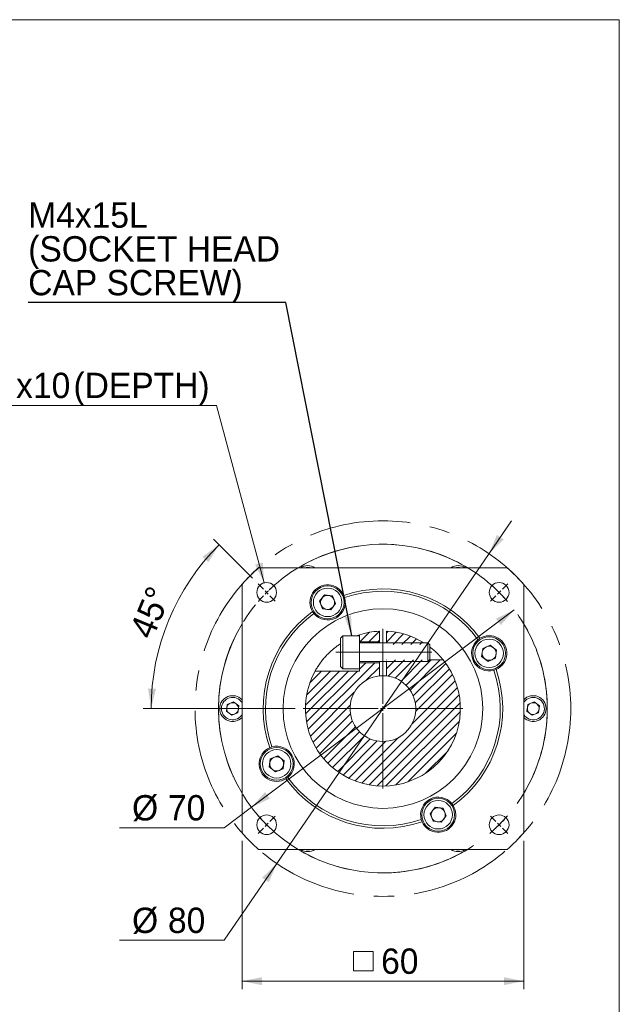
# Model space of a CAD drawing. Header units: millimetres. Extents: x 17 to 488, y 17 to 340.
# Tile 2 of 2: x 360 to 488, y 130 to 340. Entities that reach past the tile are written whole.
import ezdxf

# ---------------------------------------------------------------- set-up
doc = ezdxf.new("R2010")
doc.units = ezdxf.units.MM
doc.header["$LTSCALE"] = 1.7
doc.linetypes.add('CENTERX2', pattern=[20.319999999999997, 12.7, -2.54, 2.54, -2.54])
doc.styles.add('SLDTEXTSTYLE0', font='ARIAL.TTF', dxfattribs={"width": 0.948})
doc.styles.get("Standard").update_dxf_attribs({"font": 'ARIAL.TTF'})
doc.dimstyles.new('SLDDIMSTYLE2', dxfattribs={"dimtxt": 5.2393701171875, "dimasz": 4.25, "dimexe": 0, "dimexo": 0.0625, "dimgap": 1.309842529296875, "dimtad": 1, "dimdec": 4, "dimrnd": 1e-09, "dimzin": 12, "dimdsep": 46, "dimtxsty": 'SLDTEXTSTYLE0', "dimsah": 1, "dimcen": 0.09, "dimadec": 0, "dimazin": 0, "dimtfac": 1, "dimtdec": 4, "dimtofl": 0, "dimtmove": 0, "dimatfit": 3, "dimfxl": 0, "dimtolj": 1, "dimtzin": 12, "dimarcsym": 0})
doc.dimstyles.new('SLDDIMSTYLE5', dxfattribs={"dimtxt": 0, "dimasz": 4.25, "dimexe": 0, "dimexo": 0.0625, "dimgap": 0, "dimtad": 0, "dimtih": 1, "dimtoh": 1, "dimdec": 0, "dimrnd": 1e-09, "dimzin": 0, "dimdsep": 46, "dimtxsty": 'Standard', "dimsah": 1, "dimcen": 0.09, "dimadec": 0, "dimazin": 0, "dimtfac": 4.25, "dimtdec": 0, "dimtofl": 0, "dimtmove": 0, "dimatfit": 3, "dimfxl": 0, "dimtolj": 1, "dimtzin": 0, "dimarcsym": 0})
doc.dimstyles.new('SLDDIMSTYLE6', dxfattribs={"dimtxt": 5.2393701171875, "dimasz": 4.25, "dimexe": 0, "dimexo": 0.0625, "dimgap": 1.309842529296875, "dimtad": 0, "dimtih": 1, "dimtoh": 1, "dimdec": 4, "dimrnd": 1e-09, "dimzin": 12, "dimdsep": 46, "dimtxsty": 'SLDTEXTSTYLE0', "dimsah": 1, "dimcen": 0.09, "dimadec": 0, "dimazin": 0, "dimtfac": 1, "dimtdec": 4, "dimtmove": 0, "dimatfit": 3, "dimfxl": 0, "dimtolj": 1, "dimtzin": 12, "dimarcsym": 0})
doc.dimstyles.new('SLDDIMSTYLE7', dxfattribs={"dimtxt": 5.2393701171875, "dimasz": 4.25, "dimexe": 0, "dimexo": 0.0625, "dimgap": 1.309842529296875, "dimtad": 0, "dimtih": 1, "dimtoh": 1, "dimdec": 0, "dimrnd": 1e-09, "dimzin": 12, "dimdsep": 46, "dimtxsty": 'SLDTEXTSTYLE0', "dimsah": 1, "dimcen": 0.09, "dimadec": 0, "dimazin": 0, "dimtfac": 1, "dimtdec": 4, "dimtofl": 0, "dimtmove": 0, "dimatfit": 3, "dimfxl": 0, "dimtolj": 1, "dimtzin": 12, "dimarcsym": 0})
doc.dimstyles.new('SLDDIMSTYLE8', dxfattribs={"dimtxt": 5.2393701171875, "dimasz": 4.25, "dimexe": 0, "dimexo": 0.0625, "dimgap": 1.309842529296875, "dimtad": 1, "dimdec": 4, "dimlfac": 1.7, "dimzin": 12, "dimdsep": 46, "dimtxsty": 'SLDTEXTSTYLE0', "dimsah": 1, "dimcen": 0.09, "dimadec": 4, "dimazin": 0, "dimtfac": 1, "dimtdec": 4, "dimtofl": 0, "dimtmove": 0, "dimatfit": 3, "dimfxl": 0, "dimtolj": 1, "dimtzin": 12, "dimarcsym": 0})
pattern_1 = [(45, (0, 0), (-0.9541522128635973, 0.9541522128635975), [])]

# ---------------------------------------------------------------- blocks, each defined once
blk = doc.blocks.new('*D28')
at = {"color": 7, "linetype": 'Continuous', "lineweight": 0}
for p, q in [((460.1652442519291, 226.2626773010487), (464.9672178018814, 233.2763104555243)), ((460.1652442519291, 226.2626773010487), (414.9701990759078, 160.2520123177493)), ((414.9701990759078, 160.2520123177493), (403.7712030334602, 143.8950605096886)), ((403.7712030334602, 143.8950605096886), (381.4643394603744, 143.8950605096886))]:
    blk.add_line(p, q, dxfattribs=at)
for points in [[(460.1652442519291, 226.2626773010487), (463.2675943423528, 229.2892965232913), (461.8648677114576, 230.2496912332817)], [(414.9701990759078, 160.2520123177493), (411.8678489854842, 157.2253930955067), (413.2705756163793, 156.2649983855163)]]:
    blk.add_solid(points, dxfattribs=at)
at = {"color": 7, "linetype": 'Continuous', "lineweight": 0, "char_height": 5.397499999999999, "attachment_point": 1, "style": 'SLDTEXTSTYLE0'}
for s, insert in [('%%c', (384.1630894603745, 150.8528036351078)), ('80', (391.8049602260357, 150.8528036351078))]:
    blk.add_mtext(s, dxfattribs=dict(at, insert=insert))
blk = doc.blocks.new('*D29')
at = {"color": 7, "linetype": 'Continuous', "lineweight": 0}
for p, q in [((465.5501692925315, 214.2807276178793), (409.585274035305, 172.2339620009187)), ((409.585274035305, 172.2339620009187), (403.7712030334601, 167.8658151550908)), ((403.7712030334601, 167.8658151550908), (381.4643394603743, 167.8658151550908))]:
    blk.add_line(p, q, dxfattribs=at)
for points in [[(465.5501692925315, 214.2807276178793), (461.6417327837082, 212.407462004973), (462.6628685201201, 211.0483145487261)], [(409.585274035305, 172.2339620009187), (413.4937105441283, 174.107227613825), (412.4725748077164, 175.4663750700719)]]:
    blk.add_solid(points, dxfattribs=at)
at = {"color": 7, "linetype": 'Continuous', "lineweight": 0, "char_height": 5.397499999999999, "attachment_point": 1, "style": 'SLDTEXTSTYLE0'}
for s, insert in [('%%c', (384.1630894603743, 174.82355828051)), ('70', (391.8049602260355, 174.82355828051))]:
    blk.add_mtext(s, dxfattribs=dict(at, insert=insert))
blk = doc.blocks.new('*D30')
at = {"color": 7, "linetype": 'Continuous', "lineweight": 0}
for p, q in [((402.1505151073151, 257.8405749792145), (324.7115037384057, 257.8405749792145)), ((412.2757090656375, 220.0345919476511), (402.1505151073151, 257.8405749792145))]:
    blk.add_line(p, q, dxfattribs=at)
blk.add_solid([(412.2757090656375, 220.0345919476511), (411.9972869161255, 224.3598065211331), (410.3551599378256, 223.9200122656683)], dxfattribs=at)
at = {"color": 7, "linetype": 'Continuous', "lineweight": 0, "char_height": 5.397499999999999, "attachment_point": 1, "style": 'SLDTEXTSTYLE0'}
for s, insert in [('4', (327.2829055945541, 264.7983181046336)), ('M5x0.8', (333.9911923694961, 264.7983181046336)), ('10', (363.0590269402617, 264.7983181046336)), ('(DEPTH)', (371.6893984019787, 264.7983181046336)), ('x', (359.4640949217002, 264.7983181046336)), ('-', (331.5959791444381, 264.7983181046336))]:
    blk.add_mtext(s, dxfattribs=dict(at, insert=insert))
blk = doc.blocks.new('*D31')
at = {"color": 7, "linetype": 'Continuous', "lineweight": 0}
for p, q in [((409.7784251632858, 221.0466413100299), (401.474516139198, 229.3505503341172)), ((418.867721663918, 193.257344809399), (386.5242209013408, 193.257344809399))]:
    blk.add_line(p, q, dxfattribs=at)
blk.add_arc((437.567721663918, 193.257344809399), 49.34350076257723, 135.0000000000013, 180, dxfattribs=at)
for points in [[(402.6765976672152, 228.1484688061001), (399.176929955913, 225.5916493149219), (400.4295272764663, 224.4423016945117)], [(388.2242209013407, 193.257344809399), (389.2559580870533, 197.4669194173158), (387.5575265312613, 197.5399279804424)]]:
    blk.add_solid(points, dxfattribs=at)
at = {"color": 7, "linetype": 'Continuous', "lineweight": 0, "insert": (383.4715991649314, 209.779992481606), "char_height": 5.397499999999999, "attachment_point": 1, "rotation": 67.50000000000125, "style": 'SLDTEXTSTYLE0'}
blk.add_mtext('45°', dxfattribs=at)
blk = doc.blocks.new('SW_SYMBOL_MOD_BOX')
at = {"color": 0, "linetype": 'Continuous', "lineweight": 0}
for p, q in [((340, 340), (340, 1360)), ((340, 1360), (1360, 1360)), ((1360, 1360), (1360, 340)), ((340, 340), (1360, 340))]:
    blk.add_line(p, q, dxfattribs=at)
blk = doc.blocks.new('*D32')
at = {"color": 7, "linetype": 'Continuous', "lineweight": 0}
for p, q in [((407.567721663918, 165.0998316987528), (407.567721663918, 133.4920099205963)), ((467.5677216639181, 165.0998316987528), (467.5677216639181, 133.4920099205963)), ((407.567721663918, 135.1920099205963), (467.5677216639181, 135.1920099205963))]:
    blk.add_line(p, q, dxfattribs=at)
for points in [[(407.567721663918, 135.1920099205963), (411.817721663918, 134.3420099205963), (411.817721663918, 136.0420099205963)], [(467.5677216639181, 135.1920099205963), (463.3177216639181, 136.0420099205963), (463.3177216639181, 134.3420099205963)]]:
    blk.add_solid(points, dxfattribs=at)
at = {"color": 7, "linetype": 'Continuous', "lineweight": 0, "xscale": 0.004092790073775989, "yscale": 0.004092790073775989, "zscale": 0.004092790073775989, "rotation": 360.0000000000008}
blk.add_blockref('SW_SYMBOL_MOD_BOX', (429.9511970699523, 135.9721314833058), dxfattribs=at)
at = {"color": 7, "linetype": 'Continuous', "lineweight": 0, "insert": (437.1917534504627, 142.1497530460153), "char_height": 5.397499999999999, "attachment_point": 1, "style": 'SLDTEXTSTYLE0'}
blk.add_mtext('60', dxfattribs=at)
blk = doc.blocks.new('SW_NOTE_3')
at = {"color": 0, "linetype": 'Continuous', "lineweight": 0, "char_height": 5.397499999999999, "attachment_point": 1, "style": 'SLDTEXTSTYLE0'}
for s, insert in [('M4x15L', (0.001428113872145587, 21.35171141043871)), ('(SOCKET HEAD', (0.001428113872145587, 14.15504483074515)), ('CAP SCREW)', (0.001428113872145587, 6.958378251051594))]:
    blk.add_mtext(s, dxfattribs=dict(at, insert=insert))
blk = doc.blocks.new('SW_CENTERMARKSYMBOL_0')
at = {"color": 0, "linetype": 'Continuous', "lineweight": 0}
for p, q in [((-25.45584412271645, 25.45584412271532), (-26.58721497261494, 26.58721497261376)), ((25.45584412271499, 25.45584412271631), (26.58721497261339, 26.5872149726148)), ((-24.74873734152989, 24.74873734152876), (-25.10229073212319, 25.10229073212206)), ((-24.74873734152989, 24.74873734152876), (-24.39518395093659, 24.3951839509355)), ((-24.04163056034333, 24.04163056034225), (-22.91025971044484, 22.9102597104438)), ((24.04163056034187, 24.04163056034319), (22.91025971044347, 22.91025971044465)), ((24.74873734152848, 24.74873734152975), (24.39518395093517, 24.39518395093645)), ((24.74873734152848, 24.74873734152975), (25.10229073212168, 25.10229073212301)), ((0, 0.999999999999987), (0, 16.99999999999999)), ((-0.9999999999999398, 0), (-17.00000000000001, 0)), ((0, 0), (-0.5000000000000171, 0)), ((0, 0), (0, 0.4999999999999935)), ((0, 0), (0, -0.5000000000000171)), ((0, 0), (0.5000000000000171, 0)), ((1.000000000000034, 0), (17.00000000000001, 0)), ((0, -1.000000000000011), (0, -17.00000000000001)), ((-24.04163056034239, -24.041630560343), (-22.91025971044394, -22.91025971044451)), ((24.04163056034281, -24.04163056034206), (22.91025971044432, -22.91025971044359)), ((-24.74873734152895, -24.74873734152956), (-25.1022907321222, -25.10229073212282)), ((-24.74873734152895, -24.74873734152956), (-24.39518395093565, -24.39518395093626)), ((24.74873734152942, -24.7487373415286), (24.39518395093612, -24.39518395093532)), ((24.74873734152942, -24.7487373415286), (25.10229073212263, -25.10229073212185)), ((-25.45584412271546, -25.4558441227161), (-26.58721497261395, -26.58721497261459)), ((25.45584412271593, -25.45584412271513), (26.58721497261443, -26.58721497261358))]:
    blk.add_line(p, q, dxfattribs=at)
for radius, start, end in [(35.00000000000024, 130.7437420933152, 133.362977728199), (34.99999999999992, 46.63702227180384, 49.25625790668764), (35.00000000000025, 136.6370222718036, 139.2562579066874), (35.00000000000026, 135.0000000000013, 135.8185111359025), (35.00000000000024, 134.1814888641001, 135.0000000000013), (34.99999999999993, 45.00000000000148, 45.81851113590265), (34.99999999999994, 44.1814888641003, 45.00000000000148), (34.9999999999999, 40.74374209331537, 43.36297772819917), (35.00000000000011, 220.7437420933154, 223.3629777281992), (34.99999999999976, 316.6370222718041, 319.2562579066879), (35.00000000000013, 224.1814888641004, 225.0000000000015), (35.00000000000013, 225.0000000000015, 225.8185111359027), (34.99999999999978, 314.1814888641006, 315.0000000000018), (34.99999999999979, 315.0000000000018, 315.818511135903), (35.00000000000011, 226.6370222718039, 229.2562579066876), (34.99999999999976, 310.7437420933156, 313.3629777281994)]:
    blk.add_arc((0, 0), radius, start, end, dxfattribs=at)

msp = doc.modelspace()

# ---------------------------------------------------------------- hatches: boundary and pattern name
at = {"linetype": 'Continuous', "lineweight": 0}
h = msp.add_hatch(dxfattribs=at)
h.set_pattern_fill('ANSI31', scale=0.425, style=0)
h.set_pattern_definition(pattern_1)
edge = h.paths.add_edge_path(flags=0)
edge.add_arc((437.567721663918, 193.257344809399), 16.50000000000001, 92.60525126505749, 107.6397013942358)
edge.add_line((432.567721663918, 208.9815300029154), (432.5677216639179, 207.5073448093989))
edge.add_line((432.5677216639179, 207.5073448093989), (436.8177216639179, 207.5073448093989))
edge.add_line((436.8177216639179, 207.5073448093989), (436.8177216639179, 209.7402905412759))
h = msp.add_hatch(dxfattribs=at)
h.set_pattern_fill('ANSI31', scale=0.425, style=0)
h.set_pattern_definition(pattern_1)
edge = h.paths.add_edge_path(flags=0)
edge.add_arc((437.567721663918, 193.257344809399), 16.50000000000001, 55.81959198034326, 87.39474873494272)
edge.add_line((438.317721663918, 209.7402905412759), (438.317721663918, 206.9073448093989))
edge.add_line((438.317721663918, 206.9073448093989), (446.8374303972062, 206.907344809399))
h = msp.add_hatch(dxfattribs=at)
h.set_pattern_fill('ANSI31', scale=0.425, style=0)
h.set_pattern_definition(pattern_1)
edge = h.paths.add_edge_path(flags=0)
edge.add_line((438.317721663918, 203.607344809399), (438.317721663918, 200.2170502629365))
edge.add_arc((437.567721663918, 193.257344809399), 7.000000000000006, -263.8493601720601, 83.8493601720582, ccw=False)
edge.add_line((436.8177216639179, 200.2170502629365), (436.8177216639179, 203.007344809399))
edge.add_line((436.8177216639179, 203.007344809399), (432.5677216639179, 203.007344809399))
edge.add_line((432.5677216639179, 203.007344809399), (432.567721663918, 201.2573448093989))
edge.add_line((432.567721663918, 201.2573448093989), (423.1368519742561, 201.2573448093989))
edge.add_arc((437.567721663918, 193.257344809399), 16.50000000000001, 150.9974539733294, 398.8491946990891)
edge.add_line((450.4179162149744, 203.607344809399), (438.317721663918, 203.607344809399))

# ---------------------------------------------------------------- linework, layer by layer
at = {"color": 7, "linetype": 'Continuous', "lineweight": 0}
for p, q in [((17.00000000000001, 340.0000000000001), (487.9, 340.0000000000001)), ((487.9, 340.0000000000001), (487.9, 17.00000000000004))]:
    msp.add_line(p, q, dxfattribs=at)
at = {"color": 7, "linetype": 'Continuous', "lineweight": 15}
for p, q in [((411.1102089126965, 223.2573441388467), (464.0252344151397, 223.2573441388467)), ((407.5677223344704, 166.7998320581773), (407.5677223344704, 219.7148575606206)), ((467.5677209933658, 219.7148575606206), (467.5677209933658, 166.7998320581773)), ((425.1317499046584, 217.4769248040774), (424.0761041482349, 216.1037492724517)), ((424.0761041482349, 216.1037492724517), (424.7374865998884, 214.5029454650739)), ((426.8487781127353, 217.2492965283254), (425.1317499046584, 217.4769248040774)), ((427.5101605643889, 215.6484927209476), (426.8487781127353, 217.2492965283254)), ((429.4043226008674, 216.8869636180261), (429.237738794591, 217.3584102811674)), ((424.7374865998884, 214.5029454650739), (426.4545148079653, 214.2753171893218)), ((426.4545148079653, 214.2753171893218), (427.5101605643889, 215.6484927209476)), ((422.6031662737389, 213.9046712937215), (422.8938041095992, 213.4978025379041)), ((436.8177216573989, 207.5073448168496), (436.8177216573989, 209.7402903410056)), ((438.3177216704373, 209.7402903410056), (438.3177216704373, 207.2573452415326)), ((429.0343882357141, 208.7573445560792), (428.5677220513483, 208.2906783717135)), ((428.5677220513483, 202.2240114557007), (428.5677220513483, 208.2906783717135)), ((432.5677217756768, 208.7573445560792), (429.0343882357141, 208.7573445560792)), ((429.0343882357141, 201.7573452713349), (429.0343882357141, 208.7573445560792)), ((431.9713819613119, 208.7573445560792), (432.5677217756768, 208.9815306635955)), ((432.5677217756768, 208.9815306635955), (432.5677217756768, 208.7573445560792)), ((432.5677217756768, 201.7573452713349), (432.5677217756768, 208.7573445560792)), ((458.2150481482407, 208.2219001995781), (457.8081793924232, 207.9312623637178)), ((432.5677217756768, 207.5073448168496), (436.8177216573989, 207.5073448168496)), ((447.1376869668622, 207.2573452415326), (432.5677217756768, 207.2573452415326)), ((436.8177216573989, 207.2573452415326), (436.8177216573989, 207.5073448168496)), ((447.5677214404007, 206.8273107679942), (447.1376869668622, 207.2573452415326)), ((447.1376869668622, 203.2573445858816), (447.1376869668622, 207.2573452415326)), ((447.5677214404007, 203.68737905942), (447.5677214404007, 206.8273107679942)), ((458.8133223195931, 206.0875798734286), (458.585694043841, 204.3705516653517)), ((460.4141261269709, 206.7489623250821), (458.8133223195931, 206.0875798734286)), ((461.7873016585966, 205.6933165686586), (460.4141261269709, 206.7489623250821)), ((461.5596733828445, 203.9762883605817), (461.7873016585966, 205.6933165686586)), ((447.1376869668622, 203.2573445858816), (447.5677214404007, 203.68737905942)), ((450.4179159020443, 203.6073449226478), (447.4876873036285, 203.6073449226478)), ((458.585694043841, 204.3705516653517), (459.9588695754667, 203.3149059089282)), ((459.9588695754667, 203.3149059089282), (461.5596733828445, 203.9762883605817)), ((428.5677220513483, 202.2240114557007), (429.0343882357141, 201.7573452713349)), ((429.0343882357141, 201.7573452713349), (432.5677217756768, 201.7573452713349)), ((432.5677217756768, 203.2573445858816), (447.1376869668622, 203.2573445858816)), ((436.8177216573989, 203.0073450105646), (432.5677217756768, 203.0073450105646)), ((432.5677217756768, 201.7573452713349), (432.5677217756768, 201.2573451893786)), ((436.8177216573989, 203.0073450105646), (436.8177216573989, 203.2573445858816)), ((436.8177216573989, 200.2170504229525), (436.8177216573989, 203.0073450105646)), ((438.3177216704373, 203.2573445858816), (438.3177216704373, 200.2170504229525)), ((461.1973404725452, 201.4207438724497), (461.6687871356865, 201.587327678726)), ((432.5677217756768, 201.2573451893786), (423.1368522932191, 201.2573451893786)), ((404.2337197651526, 192.7061927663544), (404.4234078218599, 194.1370495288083)), ((404.4234078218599, 194.1370495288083), (405.7574119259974, 194.6882015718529)), ((405.7574119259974, 194.6882015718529), (406.9017242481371, 193.8084968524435)), ((406.9017242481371, 193.8084968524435), (406.7120343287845, 192.3776400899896)), ((467.6782075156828, 194.7099324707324), (467.5677209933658, 194.5536000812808)), ((468.2337190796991, 192.7061927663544), (468.4234089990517, 194.1370495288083)), ((468.4234089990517, 194.1370495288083), (469.7574112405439, 194.6882015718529)), ((469.7574112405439, 194.6882015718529), (470.9017235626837, 193.8084968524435)), ((470.9017235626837, 193.8084968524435), (470.7120355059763, 192.3776400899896)), ((405.3780320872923, 191.8264880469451), (404.2337197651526, 192.7061927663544)), ((406.7120343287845, 192.3776400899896), (405.3780320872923, 191.8264880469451)), ((407.4572358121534, 191.8047571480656), (407.5677223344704, 191.9610895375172)), ((469.3780314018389, 191.8264880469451), (468.2337190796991, 192.7061927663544)), ((470.7120355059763, 192.3776400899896), (469.3780314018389, 191.8264880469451)), ((413.938102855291, 185.0939457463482), (413.4666561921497, 184.9273619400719)), ((413.5757699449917, 182.5384012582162), (413.3481416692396, 180.8213730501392)), ((415.1765737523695, 183.1997837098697), (413.5757699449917, 182.5384012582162)), ((416.5497492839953, 182.1441379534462), (415.1765737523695, 183.1997837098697)), ((413.3481416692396, 180.8213730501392), (414.7213172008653, 179.7657272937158)), ((414.7213172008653, 179.7657272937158), (416.3221210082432, 180.4271097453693)), ((416.3221210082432, 180.4271097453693), (416.5497492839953, 182.1441379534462)), ((416.9203951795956, 178.2927894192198), (417.327263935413, 178.5834272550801)), ((448.6809285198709, 172.2393724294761), (447.6252827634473, 170.8661968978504)), ((450.3979567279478, 172.011744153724), (448.6809285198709, 172.2393724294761)), ((451.0593391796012, 170.4109403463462), (450.3979567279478, 172.011744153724)), ((452.5322770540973, 172.6100183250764), (452.241639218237, 173.0168870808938)), ((447.6252827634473, 170.8661968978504), (448.2866652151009, 169.2653930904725)), ((450.0036934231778, 169.0377648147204), (451.0593391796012, 170.4109403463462)), ((445.7311207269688, 169.6277260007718), (445.8977045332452, 169.1562793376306)), ((448.2866652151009, 169.2653930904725), (450.0036934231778, 169.0377648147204)), ((464.0252344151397, 163.2573454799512), (411.1102089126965, 163.2573454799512))]:
    msp.add_line(p, q, dxfattribs=at)
at = {"color": 7, "linetype": 'CENTERX2', "lineweight": 0, "ltscale": 1.7}
msp.add_line((427.562522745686, 205.257344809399), (447.9876871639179, 205.257344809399), dxfattribs=at)
at = {"color": 7, "linetype": 'CENTERX2', "lineweight": 0}
for centre, radius in [((437.5677216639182, 193.257344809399), 40.00000000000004), ((437.5677216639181, 193.257344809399), 34.9999999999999)]:
    msp.add_circle(centre, radius, dxfattribs=at)
at = {"color": 7, "linetype": 'Continuous', "lineweight": 15}
for centre, radius in [((412.8189843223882, 218.0060821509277), 2.100000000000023), ((425.7931320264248, 215.8761210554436), 3.500000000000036), ((425.7931320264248, 215.8761210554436), 3.033333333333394), ((462.3164590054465, 218.0060821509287), 2.100000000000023), ((437.5677216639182, 193.2573448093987), 21.25), ((460.1864979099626, 205.0319344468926), 3.500000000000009), ((460.1864979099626, 205.0319344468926), 3.033333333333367), ((414.9489454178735, 181.4827551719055), 3.500000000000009), ((414.9489454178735, 181.4827551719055), 3.033333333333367), ((449.3423113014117, 170.6385685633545), 3.499999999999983), ((449.3423113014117, 170.6385685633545), 3.033333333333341), ((412.8189843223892, 168.5086074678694), 2.099999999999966), ((462.3164590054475, 168.5086074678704), 2.10000000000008)]:
    msp.add_circle(centre, radius, dxfattribs=at)
for centre, radius, start, end in [((437.5677216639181, 193.257344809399), 35, 58.9972808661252, 121.0027191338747), ((437.5677216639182, 193.2573448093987), 40.00000000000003, 131.4096221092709, 138.5903778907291), ((421.5677216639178, 220.9701577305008), 2.749999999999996, 56.27422045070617, 123.7257795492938), ((421.5677216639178, 220.9701577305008), 2.38333333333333, 73.67014479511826, 106.3298552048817), ((453.5677216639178, 220.9701577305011), 2.749999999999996, 56.27422045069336, 123.7257795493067), ((453.5677216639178, 220.9701577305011), 2.383333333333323, 73.67014479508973, 106.329855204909), ((437.5677216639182, 193.2573448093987), 40.00000000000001, 41.40962210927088, 48.59037789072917), ((425.7931320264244, 215.8761210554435), 3.75000000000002, 23.28326952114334, 211.7167304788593), ((437.5677216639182, 193.2573448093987), 25.5, 35.93346095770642, 109.0665390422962), ((437.5677216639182, 193.2573448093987), 25.00000000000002, 35.94134277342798, 109.0586572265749), ((425.7931320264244, 215.8761210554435), 3.750000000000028, 219.362022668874, 15.63797733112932), ((425.7931320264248, 215.8761210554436), 1.500000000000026, 142.4482808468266, 202.448280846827), ((425.7931320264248, 215.8761210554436), 1.500000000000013, 82.44828084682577, 142.4482808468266), ((425.7931320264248, 215.8761210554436), 1.499999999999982, 22.44828084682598, 82.44828084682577), ((425.7931320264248, 215.8761210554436), 1.499999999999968, 322.4482808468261, 22.44828084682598), ((425.7931320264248, 215.8761210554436), 1.500000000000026, 202.448280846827, 262.4482808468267), ((425.7931320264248, 215.8761210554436), 1.50000000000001, 262.4482808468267, 322.4482808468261), ((437.5677216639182, 193.2573448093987), 25.50000000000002, 125.9334609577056, 199.0665390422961), ((437.5677216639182, 193.2573448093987), 25.00000000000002, 125.941342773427, 199.0586572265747), ((437.5677216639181, 193.257344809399), 34.99999999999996, 148.9972808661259, 211.0027191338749), ((437.5677216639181, 193.257344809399), 16.50000000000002, 92.60525126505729, 107.639701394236), ((437.5677216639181, 193.257344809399), 16.50000000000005, 58.04725359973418, 87.39474873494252), ((437.5677216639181, 193.257344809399), 35.00000000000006, 0, 31.00271913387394), ((460.1864979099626, 205.0319344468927), 3.750000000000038, 129.3620226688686, 285.6379773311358), ((460.1864979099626, 205.0319344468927), 3.750000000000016, 293.2832695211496, 121.7167304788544), ((460.1864979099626, 205.0319344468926), 1.500000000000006, 112.4482808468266, 172.448280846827), ((460.1864979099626, 205.0319344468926), 1.5, 52.44828084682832, 112.4482808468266), ((460.1864979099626, 205.0319344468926), 1.499999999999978, 352.4482808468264, 52.44828084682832), ((437.5677216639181, 193.257344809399), 16.50000000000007, 150.9974539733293, 38.84919469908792), ((460.1864979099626, 205.0319344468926), 1.500000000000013, 172.448280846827, 232.4482808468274), ((460.1864979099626, 205.0319344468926), 1.500000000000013, 232.4482808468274, 292.4482808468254), ((460.1864979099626, 205.0319344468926), 1.499999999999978, 292.4482808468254, 352.4482808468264), ((437.5677216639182, 193.2573448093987), 25.00000000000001, 305.9413427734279, 19.05865722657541), ((437.5677216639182, 193.2573448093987), 25.5, 305.9334609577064, 19.06653904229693), ((437.5677216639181, 193.257344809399), 6.999999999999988, 96.15063982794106, 83.84936017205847), ((437.5677216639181, 193.257344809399), 6.999999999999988, 83.84936017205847, 96.15063982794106), ((405.5677216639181, 193.2573448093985), 2.749999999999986, 43.34175822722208, 316.6582417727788), ((405.5677216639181, 193.2573448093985), 2.383333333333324, 32.94838788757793, 322.4482808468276), ((469.5677216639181, 193.2573448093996), 2.750000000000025, 223.3417582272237, 136.6582417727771), ((469.5677216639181, 193.2573448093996), 2.383333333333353, 212.9483878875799, 142.4482808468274), ((405.5677216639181, 193.2573448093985), 1.250000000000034, 172.4482808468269, 232.448280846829), ((405.5677216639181, 193.2573448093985), 1.250000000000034, 112.4482808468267, 172.4482808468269), ((405.5677216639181, 193.2573448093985), 1.250000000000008, 52.44828084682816, 112.4482808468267), ((405.5677216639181, 193.2573448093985), 1.249999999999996, 292.4482808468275, 352.4482808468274), ((405.5677216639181, 193.2573448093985), 1.250000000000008, 352.4482808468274, 52.44828084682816), ((437.5677216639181, 193.257344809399), 35.00000000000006, 328.9972808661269, 0), ((469.5677216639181, 193.2573448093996), 1.250000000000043, 172.4482808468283, 232.4482808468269), ((469.5677216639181, 193.2573448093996), 1.25000000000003, 112.4482808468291, 172.4482808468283), ((469.5677216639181, 193.2573448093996), 1.250000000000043, 52.44828084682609, 112.4482808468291), ((469.5677216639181, 193.2573448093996), 1.249999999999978, 292.4482808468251, 352.4482808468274), ((469.5677216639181, 193.2573448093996), 1.250000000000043, 352.4482808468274, 52.44828084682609), ((405.5677216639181, 193.2573448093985), 1.250000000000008, 232.448280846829, 292.4482808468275), ((469.5677216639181, 193.2573448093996), 1.250000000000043, 232.4482808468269, 292.4482808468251), ((414.9489454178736, 181.4827551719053), 3.750000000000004, 113.2832695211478, 301.7167304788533), ((414.9489454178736, 181.4827551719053), 3.75000000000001, 309.3620226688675, 105.637977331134), ((414.9489454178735, 181.4827551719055), 1.500000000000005, 112.4482808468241, 172.4482808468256), ((414.9489454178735, 181.4827551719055), 1.500000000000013, 52.4482808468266, 112.4482808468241), ((414.9489454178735, 181.4827551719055), 1.500000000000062, 352.4482808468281, 52.4482808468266), ((414.9489454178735, 181.4827551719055), 1.49999999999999, 172.4482808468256, 232.4482808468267), ((414.9489454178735, 181.4827551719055), 1.500000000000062, 292.4482808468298, 352.4482808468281), ((414.9489454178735, 181.4827551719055), 1.499999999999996, 232.4482808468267, 292.4482808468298), ((437.5677216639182, 193.2573448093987), 25.50000000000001, 215.9334609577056, 289.0665390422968), ((437.5677216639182, 193.2573448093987), 25.00000000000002, 215.9413427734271, 289.0586572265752), ((449.3423113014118, 170.6385685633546), 3.750000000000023, 39.36202266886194, 195.6379773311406), ((449.3423113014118, 170.6385685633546), 3.750000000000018, 203.283269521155, 31.71673047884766), ((449.3423113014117, 170.6385685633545), 1.50000000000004, 82.44828084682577, 142.4482808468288), ((449.3423113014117, 170.6385685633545), 1.499999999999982, 22.44828084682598, 82.44828084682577), ((449.3423113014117, 170.6385685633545), 1.50000000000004, 142.4482808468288, 202.4482808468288), ((449.3423113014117, 170.6385685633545), 1.500000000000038, 202.4482808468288, 262.4482808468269), ((449.3423113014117, 170.6385685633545), 1.499999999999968, 322.4482808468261, 22.44828084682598), ((449.3423113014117, 170.6385685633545), 1.500000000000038, 262.4482808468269, 322.4482808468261), ((437.5677216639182, 193.2573448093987), 40.00000000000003, 221.4096221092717, 228.5903778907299), ((437.5677216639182, 193.2573448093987), 40.00000000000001, 311.4096221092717, 318.5903778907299), ((437.5677216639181, 193.257344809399), 35.00000000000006, 238.9972808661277, 301.0027191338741), ((421.5677216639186, 165.5445318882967), 2.750000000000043, 236.2742204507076, 303.725779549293), ((421.5677216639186, 165.5445318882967), 2.383333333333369, 253.6701447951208, 286.3298552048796), ((453.5677216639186, 165.5445318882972), 2.750000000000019, 236.2742204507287, 303.725779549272), ((453.5677216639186, 165.5445318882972), 2.383333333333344, 253.670144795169, 286.3298552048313)]:
    msp.add_arc(centre, radius, start, end, dxfattribs=at)
for points, knots in [([(423.1368522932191, 201.2573451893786), (423.1495347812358, 201.2804298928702), (423.1776887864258, 201.3316758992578), (423.4297770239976, 201.7737814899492), (423.8916897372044, 202.5070955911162), (424.4989579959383, 203.3500558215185), (425.1658976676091, 204.1529289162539), (425.9025670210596, 204.9476296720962), (426.798811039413, 205.7756267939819), (427.7198998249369, 206.5290684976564), (428.32604745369, 206.9055039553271), (428.5677220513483, 207.0555909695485)], [0, 0, 0, 0, 0.09476003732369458, 0.2103589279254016, 0.3299406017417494, 0.4601496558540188, 0.5545715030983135, 0.6491220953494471, 0.7807458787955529, 0.9125821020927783, 1, 1, 1, 1]), ([(447.5677214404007, 206.3766773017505), (447.7585305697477, 206.229717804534), (448.1984528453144, 205.8908935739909), (448.9124712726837, 205.2522766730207), (449.5524688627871, 204.6079472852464), (450.0032323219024, 204.1060599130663), (450.2678817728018, 203.7922925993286), (450.3986260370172, 203.6313559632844), (450.4121920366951, 203.6144696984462), (450.4179159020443, 203.6073449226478)], [0, 0, 0, 0, 0.1649888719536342, 0.3803920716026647, 0.5763745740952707, 0.7204741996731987, 0.8340159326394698, 0.9299667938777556, 1, 1, 1, 1])]:
    msp.add_open_spline(points, degree=3, knots=knots, dxfattribs=at)

# ---------------------------------------------------------------- block references
at = {"color": 7, "linetype": 'Continuous', "lineweight": 0}
for name, p in [('SW_NOTE_3', (362.0512101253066, 279.7326097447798)), ('SW_CENTERMARKSYMBOL_0', (437.567721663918, 193.257344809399))]:
    msp.add_blockref(name, p, dxfattribs=at)

# ---------------------------------------------------------------- dimensions: what is measured, and where the dimension line sits
dim = msp.add_diameter_dim_2p(p1=(413.3105190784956, 216.1707637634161), p2=(412.2757090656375, 220.0345919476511), text='<>-M5x0.8x10(DEPTH)\\P', dimstyle='SLDDIMSTYLE7', override={"dimpost": '<>'}, dxfattribs=at)
dim.commit()
dim.dimension.update_dxf_attribs({"geometry": '*D30', "text_midpoint": (362.7935094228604, 261.8621675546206), "dimtype": 163})
for p1, p2, picture, middle in [((414.9701990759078, 160.2520123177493), (460.1652442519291, 226.2626773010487), '*D28', (391.9802712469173, 147.9166530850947)), ((409.585274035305, 172.2339620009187), (465.5501692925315, 214.2807276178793), '*D29', (391.9802712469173, 171.8874077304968))]:
    dim = msp.add_diameter_dim_2p(p1=p1, p2=p2, dimstyle='SLDDIMSTYLE6', dxfattribs=at)
    dim.commit()
    dim.dimension.update_dxf_attribs({"geometry": picture, "text_midpoint": middle, "dimtype": 163})
dim = msp.add_angular_dim_2l(base=(391.9802712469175, 212.1402850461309), line1=((410.980506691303, 219.8445597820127), (414.6574619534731, 216.1676045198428)), line2=((454.567721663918, 193.257344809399), (420.567721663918, 193.257344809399)), dimstyle='SLDDIMSTYLE8', dxfattribs=at)
dim.commit()
dim.dimension.update_dxf_attribs({"geometry": '*D31', "text_midpoint": (391.9802712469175, 212.1402850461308), "dimtype": 162})
dim = msp.add_linear_dim(base=(467.5677216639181, 135.1920099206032), p1=(407.567721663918, 166.7998316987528), p2=(467.5677216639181, 166.7998316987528), text='{\\fGDT;o}<>', dimstyle='SLDDIMSTYLE2', dxfattribs=at)
dim.commit()
dim.dimension.update_dxf_attribs({"geometry": '*D32', "text_midpoint": (437.567721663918, 135.1920099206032), "dimtype": 160})

# ---------------------------------------------------------------- leaders
msp.add_leader([(430.9284492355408, 208.757344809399), (416.8758827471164, 279.7326097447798), (362.0512101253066, 279.7326097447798)], dimstyle='SLDDIMSTYLE5', dxfattribs=at)

doc.saveas('drawing.dxf')
